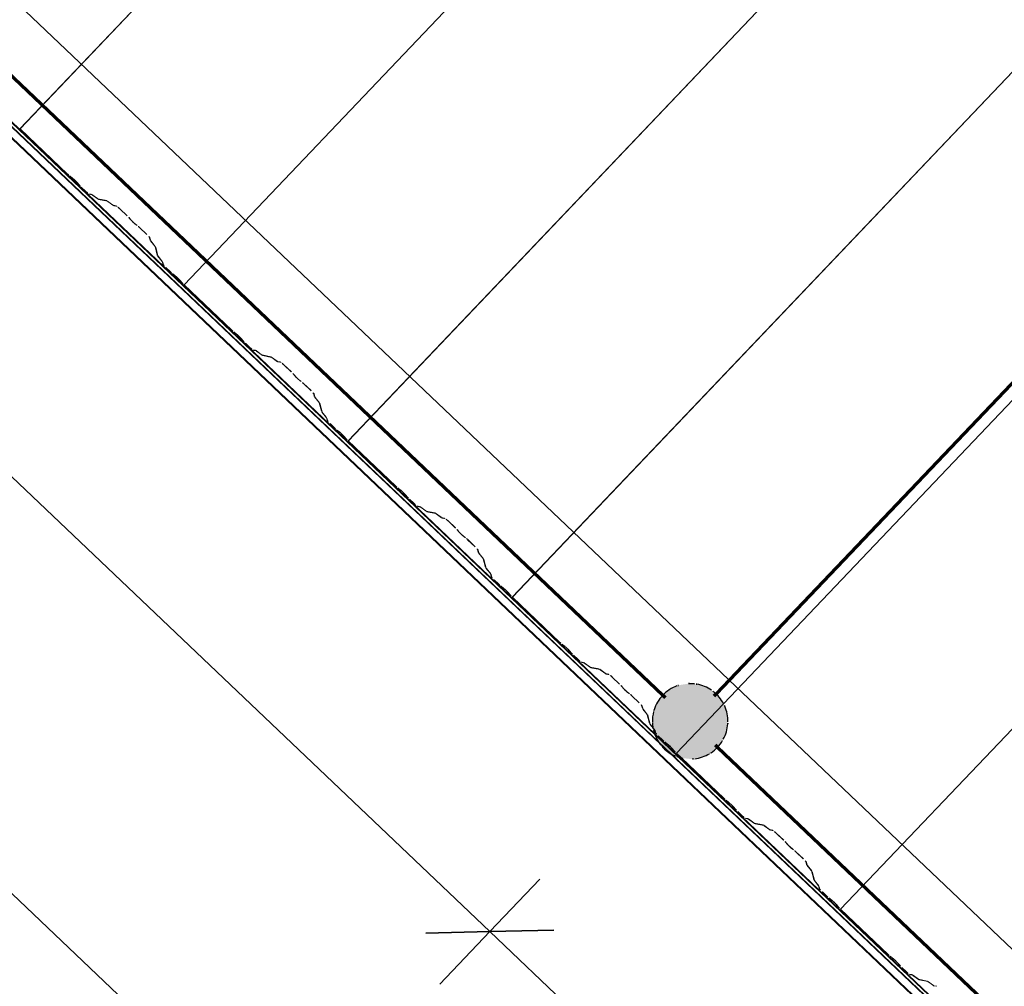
# Model space of a CAD drawing. Header units: metres. Extents: x 32343131.6 to 32343183.7, y 5699223.3 to 5699275.1.
# Tile 8 of 190: x 32343148.7 to 32343150.3, y 5699240.2 to 5699241.8. Entities that reach past the tile are written whole.
import ezdxf

# ---------------------------------------------------------------- set-up
doc = ezdxf.new("R2010")
doc.units = ezdxf.units.M
for name, color, linetype, lineweight in [('0-1', 7, 'Continuous', 5), ('A-ANNO-DIMS', 7, 'Continuous', 9), ('A-ANNO-DIMS-50', 7, 'Continuous', 9)]:
    doc.layers.add(name, color=color, linetype=linetype, lineweight=lineweight)
for name, color, linetype, lineweight, true_color in [('A-DETL-GENF-3', 5, 'Continuous', 18, 0x0000ff), ('A-ROOF-1', 7, 'Continuous', 5, 0xcccccc), ('E-POWR-CNDT-1', 5, 'Continuous', 70, 0x0000ff), ('G-IMPT-1', 5, 'Continuous', 25, 0x0000ff), ('S-BEAM-1', 7, 'Continuous', 5, 0xcccccc)]:
    doc.layers.add(name, color=color, linetype=linetype, lineweight=lineweight, true_color=true_color)
doc.styles.add('Arial', font='arial.ttf', dxfattribs={"height": 0.15})
doc.dimstyles.new('Blitzschutz', dxfattribs={"dimscale": 0.3048, "dimtxt": 0.153039, "dimasz": 0.492126, "dimexe": 0.393701, "dimexo": 0.0625, "dimgap": 0.287073, "dimtad": 1, "dimlfac": 100, "dimrnd": 0.01, "dimdsep": 46, "dimtxsty": 'Arial', "dimblk1": 'OBLIQUE', "dimblk2": 'OBLIQUE', "dimsah": 1, "dimcen": 0.09, "dimdle": 0.393701, "dimadec": 0, "dimazin": 0, "dimtfac": 1, "dimtdec": 4, "dimtix": 1, "dimtmove": 0, "dimatfit": 3, "dimfxl": 0.393701, "dimfxlon": 1, "dimtvp": 1, "dimtfill": 1, "dimtolj": 1, "dimtzin": 0, "dimarcsym": 2})

# ---------------------------------------------------------------- blocks, each defined once
blk = doc.blocks.new('Ortgang Hochpunkt - Ortgang Hochpunkt-3544340-TGA_190_LP5_GR_DA-TGA-01_G_')
at = {"layer": 'A-ROOF-1'}
for p, q in [((89.4753, -25.0355), (54.6993, 8.0497)), ((89.3588, -25.1579), (54.5828, 7.9273)), ((54.5837, 7.9281), (89.3597, -25.1571)), ((89.4753, -25.0355), (54.8986, 7.8602)), ((71.9592, -8.5851), (69.0733, -5.8395)), ((71.9558, -8.5809), (69.0777, -5.8427)), ((71.9503, -8.5695), (69.0902, -5.8484)), ((71.9494, -8.5674), (69.0924, -5.8493)), ((71.9908, -8.6068), (71.9494, -8.5674)), ((71.9886, -8.606), (71.9503, -8.5695)), ((71.977, -8.6011), (71.9558, -8.5809)), ((71.9671, -8.5926), (71.9592, -8.5851)), ((71.9726, -8.5979), (71.9674, -8.5929)), ((74.8585, -11.3434), (71.9726, -8.5979)), ((74.8551, -11.3392), (71.977, -8.6011)), ((74.8487, -11.327), (71.9886, -8.606)), ((74.8478, -11.3249), (71.9908, -8.6068))]:
    blk.add_line(p, q, dxfattribs=at)
blk = doc.blocks.new('ARC_190_LPX_FM_Stellplätze_rvt-1-TGA_190_LP5_GR_DA-TGA-01_G_')
at = {"layer": 'S-BEAM-1'}
for p, q in [((32343148.666, 5699241.6195), (32343156.9283, 5699250.304)), ((32343148.666, 5699241.6195), (32343156.9283, 5699250.304)), ((32343148.6661, 5699241.6195), (32343156.9284, 5699250.3041)), ((32343148.6661, 5699241.6195), (32343156.9284, 5699250.3041)), ((32343148.9377, 5699241.361), (32343157.2, 5699250.0455)), ((32343148.9377, 5699241.361), (32343157.2, 5699250.0455)), ((32343148.9378, 5699241.3611), (32343157.2001, 5699250.0456)), ((32343148.9378, 5699241.3611), (32343157.2001, 5699250.0456)), ((32343149.2094, 5699241.1025), (32343157.4717, 5699249.787)), ((32343149.2094, 5699241.1025), (32343157.4717, 5699249.787)), ((32343149.2095, 5699241.1026), (32343157.4718, 5699249.7871)), ((32343149.2095, 5699241.1026), (32343157.4718, 5699249.7871)), ((32343149.4811, 5699240.844), (32343157.7434, 5699249.5285)), ((32343149.4811, 5699240.844), (32343157.7434, 5699249.5285)), ((32343149.4812, 5699240.8441), (32343157.7435, 5699249.5286)), ((32343149.4812, 5699240.8441), (32343157.7435, 5699249.5286)), ((32343149.8305, 5699240.6672), (32343157.9467, 5699249.1982)), ((32343149.8305, 5699240.6672), (32343157.9467, 5699249.1982)), ((32343149.8305, 5699240.6672), (32343157.9467, 5699249.1982)), ((32343149.8305, 5699240.6672), (32343157.9467, 5699249.1982)), ((32343150.0245, 5699240.3271), (32343158.2867, 5699249.0116)), ((32343150.0245, 5699240.3271), (32343158.2867, 5699249.0116)), ((32343150.0246, 5699240.3272), (32343158.2868, 5699249.0117)), ((32343150.0246, 5699240.3272), (32343158.2868, 5699249.0117)), ((32343148.6661, 5699241.6195), (32343148.666, 5699241.6195)), ((32343148.666, 5699241.6195), (32343148.7448, 5699241.5445)), ((32343148.666, 5699241.6195), (32343148.6661, 5699241.6195)), ((32343148.7449, 5699241.5446), (32343148.6661, 5699241.6195)), ((32343148.7529, 5699241.5379), (32343148.7481, 5699241.5417)), ((32343148.7488, 5699241.5409), (32343148.7536, 5699241.5372)), ((32343148.7597, 5699241.5313), (32343148.7637, 5699241.5267)), ((32343148.7646, 5699241.5261), (32343148.7605, 5699241.5306)), ((32343148.7751, 5699241.5159), (32343148.7675, 5699241.523)), ((32343148.7675, 5699241.523), (32343148.775, 5699241.5158)), ((32343148.7841, 5699241.5112), (32343148.7797, 5699241.5121)), ((32343148.7807, 5699241.5111), (32343148.7852, 5699241.5102)), ((32343148.7943, 5699241.504), (32343148.7851, 5699241.5106)), ((32343148.786, 5699241.5097), (32343148.7952, 5699241.5031)), ((32343148.8096, 5699241.5006), (32343148.7951, 5699241.5035)), ((32343148.7962, 5699241.5025), (32343148.8107, 5699241.4996)), ((32343148.8198, 5699241.4933), (32343148.8106, 5699241.5)), ((32343148.8115, 5699241.4991), (32343148.8207, 5699241.4924)), ((32343148.8255, 5699241.4919), (32343148.8206, 5699241.4929)), ((32343148.8217, 5699241.4918), (32343148.8266, 5699241.4908)), ((32343148.8312, 5699241.4871), (32343148.8435, 5699241.4753)), ((32343148.8436, 5699241.4754), (32343148.8313, 5699241.4872)), ((32343148.847, 5699241.4718), (32343148.8488, 5699241.4696)), ((32343148.8497, 5699241.4688), (32343148.8479, 5699241.471)), ((32343148.8592, 5699241.4603), (32343148.8569, 5699241.4619)), ((32343148.8577, 5699241.461), (32343148.86, 5699241.4594)), ((32343148.8638, 5699241.4561), (32343148.8761, 5699241.4444)), ((32343148.8762, 5699241.4445), (32343148.8639, 5699241.4562)), ((32343148.8801, 5699241.44), (32343148.8813, 5699241.4351)), ((32343148.8824, 5699241.4341), (32343148.8812, 5699241.4389)), ((32343148.882, 5699241.4341), (32343148.8891, 5699241.4252)), ((32343148.89, 5699241.4244), (32343148.8829, 5699241.4333)), ((32343148.8896, 5699241.4245), (32343148.8932, 5699241.4102)), ((32343148.8943, 5699241.4092), (32343148.8907, 5699241.4235)), ((32343148.8939, 5699241.4092), (32343148.901, 5699241.4003)), ((32343148.9019, 5699241.3995), (32343148.8948, 5699241.4084)), ((32343148.9015, 5699241.3996), (32343148.9026, 5699241.3952)), ((32343148.9037, 5699241.3942), (32343148.9026, 5699241.3986)), ((32343148.9076, 5699241.3896), (32343148.9151, 5699241.3825)), ((32343148.9152, 5699241.3826), (32343148.9077, 5699241.3897)), ((32343148.9231, 5699241.376), (32343148.9184, 5699241.3798)), ((32343148.9191, 5699241.379), (32343148.9238, 5699241.3752)), ((32343148.93, 5699241.3693), (32343148.934, 5699241.3648)), ((32343148.9348, 5699241.3641), (32343148.9308, 5699241.3687)), ((32343148.9378, 5699241.3611), (32343148.9377, 5699241.361)), ((32343148.9377, 5699241.361), (32343148.9378, 5699241.3611)), ((32343148.9377, 5699241.361), (32343149.0165, 5699241.286)), ((32343149.0166, 5699241.2861), (32343148.9378, 5699241.3611)), ((32343149.0246, 5699241.2795), (32343149.0198, 5699241.2833)), ((32343149.0205, 5699241.2825), (32343149.0253, 5699241.2787)), ((32343149.0314, 5699241.2728), (32343149.0354, 5699241.2683)), ((32343149.0363, 5699241.2676), (32343149.0322, 5699241.2722)), ((32343149.0391, 5699241.2645), (32343149.0467, 5699241.2573)), ((32343149.0467, 5699241.2574), (32343149.0392, 5699241.2646)), ((32343149.0558, 5699241.2527), (32343149.0514, 5699241.2537)), ((32343149.0524, 5699241.2526), (32343149.0569, 5699241.2517)), ((32343149.066, 5699241.2455), (32343149.0568, 5699241.2522)), ((32343149.0577, 5699241.2512), (32343149.0669, 5699241.2446)), ((32343149.0813, 5699241.2421), (32343149.0668, 5699241.245)), ((32343149.0679, 5699241.244), (32343149.0824, 5699241.2411)), ((32343149.0915, 5699241.2349), (32343149.0823, 5699241.2415)), ((32343149.0831, 5699241.2406), (32343149.0924, 5699241.2339)), ((32343149.0972, 5699241.2334), (32343149.0923, 5699241.2344)), ((32343149.0934, 5699241.2334), (32343149.0983, 5699241.2324)), ((32343149.1029, 5699241.2286), (32343149.1152, 5699241.2169)), ((32343149.1153, 5699241.217), (32343149.103, 5699241.2287)), ((32343149.1187, 5699241.2133), (32343149.1205, 5699241.2111)), ((32343149.1214, 5699241.2103), (32343149.1196, 5699241.2125)), ((32343149.1309, 5699241.2018), (32343149.1286, 5699241.2035)), ((32343149.1294, 5699241.2026), (32343149.1317, 5699241.2009)), ((32343149.1479, 5699241.186), (32343149.1355, 5699241.1977)), ((32343149.1355, 5699241.1976), (32343149.1478, 5699241.1859)), ((32343149.1518, 5699241.1815), (32343149.153, 5699241.1766)), ((32343149.1541, 5699241.1756), (32343149.1529, 5699241.1805)), ((32343149.1537, 5699241.1756), (32343149.1608, 5699241.1668)), ((32343149.1617, 5699241.1659), (32343149.1546, 5699241.1748)), ((32343149.1613, 5699241.166), (32343149.1649, 5699241.1517)), ((32343149.166, 5699241.1507), (32343149.1624, 5699241.165)), ((32343149.1655, 5699241.1507), (32343149.1727, 5699241.1419)), ((32343149.1736, 5699241.141), (32343149.1665, 5699241.1499)), ((32343149.1732, 5699241.1411), (32343149.1743, 5699241.1367)), ((32343149.1754, 5699241.1357), (32343149.1742, 5699241.1401)), ((32343149.1793, 5699241.1312), (32343149.1868, 5699241.124)), ((32343149.1869, 5699241.1241), (32343149.1794, 5699241.1313)), ((32343149.1948, 5699241.1175), (32343149.1901, 5699241.1213)), ((32343149.1908, 5699241.1205), (32343149.1955, 5699241.1167)), ((32343149.2017, 5699241.1109), (32343149.2057, 5699241.1063)), ((32343149.2065, 5699241.1056), (32343149.2025, 5699241.1102)), ((32343149.2095, 5699241.1026), (32343149.2094, 5699241.1025)), ((32343149.2094, 5699241.1025), (32343149.2095, 5699241.1026)), ((32343149.2094, 5699241.1025), (32343149.2882, 5699241.0275)), ((32343149.2883, 5699241.0276), (32343149.2095, 5699241.1026)), ((32343149.2962, 5699241.021), (32343149.2915, 5699241.0248)), ((32343149.2922, 5699241.024), (32343149.297, 5699241.0202)), ((32343149.3031, 5699241.0144), (32343149.3071, 5699241.0098)), ((32343149.308, 5699241.0091), (32343149.3039, 5699241.0137)), ((32343149.3108, 5699241.006), (32343149.3183, 5699240.9988)), ((32343149.3184, 5699240.9989), (32343149.3109, 5699241.0061)), ((32343149.3275, 5699240.9943), (32343149.3231, 5699240.9952)), ((32343149.3241, 5699240.9941), (32343149.3286, 5699240.9932)), ((32343149.3377, 5699240.987), (32343149.3285, 5699240.9937)), ((32343149.3294, 5699240.9928), (32343149.3386, 5699240.9861)), ((32343149.353, 5699240.9836), (32343149.3385, 5699240.9866)), ((32343149.3396, 5699240.9855), (32343149.354, 5699240.9826)), ((32343149.3632, 5699240.9764), (32343149.354, 5699240.983)), ((32343149.3548, 5699240.9821), (32343149.364, 5699240.9755)), ((32343149.3689, 5699240.9749), (32343149.364, 5699240.9759)), ((32343149.365, 5699240.9749), (32343149.37, 5699240.9739)), ((32343149.3746, 5699240.9701), (32343149.3869, 5699240.9584)), ((32343149.387, 5699240.9585), (32343149.3747, 5699240.9702)), ((32343149.3903, 5699240.9548), (32343149.3921, 5699240.9526)), ((32343149.3931, 5699240.9518), (32343149.3913, 5699240.954)), ((32343149.4026, 5699240.9433), (32343149.4003, 5699240.945)), ((32343149.4011, 5699240.9441), (32343149.4034, 5699240.9424)), ((32343149.4071, 5699240.9391), (32343149.4195, 5699240.9274)), ((32343149.4196, 5699240.9275), (32343149.4072, 5699240.9392)), ((32343149.4235, 5699240.923), (32343149.4247, 5699240.9181)), ((32343149.4258, 5699240.9171), (32343149.4246, 5699240.922)), ((32343149.4253, 5699240.9172), (32343149.4324, 5699240.9083)), ((32343149.4334, 5699240.9075), (32343149.4263, 5699240.9163)), ((32343149.433, 5699240.9075), (32343149.4366, 5699240.8932)), ((32343149.4377, 5699240.8922), (32343149.434, 5699240.9065)), ((32343149.4372, 5699240.8922), (32343149.4443, 5699240.8834)), ((32343149.4453, 5699240.8826), (32343149.4382, 5699240.8914)), ((32343149.4448, 5699240.8826), (32343149.446, 5699240.8782)), ((32343149.4471, 5699240.8772), (32343149.4459, 5699240.8816)), ((32343149.451, 5699240.8727), (32343149.4585, 5699240.8655)), ((32343149.4586, 5699240.8656), (32343149.4511, 5699240.8728)), ((32343149.4665, 5699240.859), (32343149.4617, 5699240.8628)), ((32343149.4625, 5699240.862), (32343149.4672, 5699240.8582)), ((32343149.4734, 5699240.8524), (32343149.4774, 5699240.8478)), ((32343149.4782, 5699240.8471), (32343149.4742, 5699240.8517)), ((32343149.4812, 5699240.8441), (32343149.4811, 5699240.844)), ((32343149.4811, 5699240.844), (32343149.4812, 5699240.8441)), ((32343149.4811, 5699240.844), (32343149.5599, 5699240.769)), ((32343149.56, 5699240.7691), (32343149.4812, 5699240.8441)), ((32343149.5679, 5699240.7625), (32343149.5632, 5699240.7663)), ((32343149.5639, 5699240.7655), (32343149.5686, 5699240.7617)), ((32343149.5748, 5699240.7559), (32343149.5788, 5699240.7513)), ((32343149.5796, 5699240.7506), (32343149.5756, 5699240.7552)), ((32343149.5825, 5699240.7475), (32343149.59, 5699240.7404)), ((32343149.5901, 5699240.7405), (32343149.5826, 5699240.7476)), ((32343149.5992, 5699240.7358), (32343149.5947, 5699240.7367)), ((32343149.5958, 5699240.7357), (32343149.6003, 5699240.7348)), ((32343149.6094, 5699240.7286), (32343149.6002, 5699240.7352)), ((32343149.601, 5699240.7343), (32343149.6103, 5699240.7276)), ((32343149.6247, 5699240.7252), (32343149.6102, 5699240.7281)), ((32343149.6113, 5699240.727), (32343149.6257, 5699240.7241)), ((32343149.6349, 5699240.7179), (32343149.6257, 5699240.7246)), ((32343149.6265, 5699240.7236), (32343149.6357, 5699240.717)), ((32343149.6406, 5699240.7164), (32343149.6357, 5699240.7174)), ((32343149.6367, 5699240.7164), (32343149.6417, 5699240.7154)), ((32343149.6463, 5699240.7116), (32343149.6586, 5699240.6999)), ((32343149.6587, 5699240.7), (32343149.6464, 5699240.7117)), ((32343149.662, 5699240.6963), (32343149.6638, 5699240.6941)), ((32343149.6648, 5699240.6933), (32343149.663, 5699240.6955)), ((32343149.6742, 5699240.6848), (32343149.672, 5699240.6865)), ((32343149.6728, 5699240.6856), (32343149.6751, 5699240.6839)), ((32343149.6788, 5699240.6807), (32343149.6912, 5699240.6689)), ((32343149.6912, 5699240.669), (32343149.6789, 5699240.6808)), ((32343149.6952, 5699240.6645), (32343149.6964, 5699240.6596)), ((32343149.6975, 5699240.6586), (32343149.6962, 5699240.6635)), ((32343149.697, 5699240.6587), (32343149.7041, 5699240.6498)), ((32343149.7051, 5699240.649), (32343149.698, 5699240.6579)), ((32343149.7528, 5699240.5855), (32343149.8305, 5699240.6672)), ((32343149.7528, 5699240.5855), (32343149.8305, 5699240.6672)), ((32343149.7529, 5699240.5856), (32343149.8305, 5699240.6672)), ((32343149.7529, 5699240.5856), (32343149.8305, 5699240.6672)), ((32343149.7046, 5699240.649), (32343149.7083, 5699240.6347)), ((32343149.7094, 5699240.6337), (32343149.7057, 5699240.648)), ((32343149.7089, 5699240.6338), (32343149.7146, 5699240.6267)), ((32343149.7145, 5699240.6272), (32343149.7099, 5699240.6329)), ((32343149.717, 5699240.6241), (32343149.7145, 5699240.6272)), ((32343149.7146, 5699240.6267), (32343149.716, 5699240.6249)), ((32343149.7165, 5699240.6241), (32343149.7177, 5699240.6197)), ((32343149.7187, 5699240.6187), (32343149.7176, 5699240.6231)), ((32343149.7303, 5699240.6071), (32343149.7227, 5699240.6143)), ((32343149.7227, 5699240.6142), (32343149.7302, 5699240.607)), ((32343149.7382, 5699240.6005), (32343149.7334, 5699240.6043)), ((32343149.7341, 5699240.6035), (32343149.7389, 5699240.5997)), ((32343149.745, 5699240.5939), (32343149.7491, 5699240.5893)), ((32343149.7497, 5699240.5889), (32343149.7459, 5699240.5932)), ((32343149.7529, 5699240.5856), (32343149.7528, 5699240.5855)), ((32343149.7528, 5699240.5855), (32343149.7529, 5699240.5856)), ((32343149.7528, 5699240.5855), (32343149.7611, 5699240.5776)), ((32343149.7613, 5699240.5776), (32343149.7529, 5699240.5856)), ((32343149.7611, 5699240.5776), (32343149.8316, 5699240.5106)), ((32343149.8317, 5699240.5106), (32343149.7613, 5699240.5776)), ((32343149.8396, 5699240.504), (32343149.8349, 5699240.5078)), ((32343149.8356, 5699240.507), (32343149.8403, 5699240.5032)), ((32343149.8465, 5699240.4974), (32343149.8505, 5699240.4928)), ((32343149.8513, 5699240.4922), (32343149.8473, 5699240.4967)), ((32343149.8542, 5699240.489), (32343149.8617, 5699240.4819)), ((32343149.8618, 5699240.482), (32343149.8543, 5699240.4891)), ((32343149.8709, 5699240.4773), (32343149.8664, 5699240.4782)), ((32343149.8675, 5699240.4772), (32343149.8719, 5699240.4763)), ((32343149.8811, 5699240.4701), (32343149.8719, 5699240.4767)), ((32343149.8727, 5699240.4758), (32343149.8819, 5699240.4692)), ((32343149.8963, 5699240.4667), (32343149.8819, 5699240.4696)), ((32343149.8829, 5699240.4686), (32343149.8974, 5699240.4656)), ((32343149.9066, 5699240.4594), (32343149.8973, 5699240.4661)), ((32343149.8982, 5699240.4652), (32343149.9074, 5699240.4585)), ((32343149.9123, 5699240.458), (32343149.9074, 5699240.459)), ((32343149.9084, 5699240.4579), (32343149.9134, 5699240.4569)), ((32343149.918, 5699240.4532), (32343149.9303, 5699240.4414)), ((32343149.9304, 5699240.4415), (32343149.9181, 5699240.4533)), ((32343149.9337, 5699240.4379), (32343149.9355, 5699240.4357)), ((32343149.9365, 5699240.4349), (32343149.9347, 5699240.4371)), ((32343149.9459, 5699240.4263), (32343149.9436, 5699240.428)), ((32343149.9445, 5699240.4271), (32343149.9468, 5699240.4254)), ((32343149.9505, 5699240.4222), (32343149.9628, 5699240.4105)), ((32343149.9629, 5699240.4106), (32343149.9506, 5699240.4223)), ((32343149.9668, 5699240.406), (32343149.9681, 5699240.4012)), ((32343149.9692, 5699240.4002), (32343149.9679, 5699240.405)), ((32343149.9687, 5699240.4002), (32343149.9758, 5699240.3913)), ((32343149.9768, 5699240.3905), (32343149.9697, 5699240.3994)), ((32343149.9763, 5699240.3906), (32343149.98, 5699240.3763)), ((32343149.9811, 5699240.3752), (32343149.9774, 5699240.3895)), ((32343149.9806, 5699240.3753), (32343149.9877, 5699240.3664)), ((32343149.9887, 5699240.3656), (32343149.9816, 5699240.3745)), ((32343149.9882, 5699240.3656), (32343149.9893, 5699240.3613)), ((32343149.9904, 5699240.3602), (32343149.9893, 5699240.3646)), ((32343149.9943, 5699240.3557), (32343150.0019, 5699240.3486)), ((32343150.0019, 5699240.3487), (32343149.9944, 5699240.3558)), ((32343150.0099, 5699240.3421), (32343150.0051, 5699240.3459)), ((32343150.0058, 5699240.3451), (32343150.0106, 5699240.3413)), ((32343150.0167, 5699240.3354), (32343150.0208, 5699240.3309)), ((32343150.0216, 5699240.3302), (32343150.0176, 5699240.3348)), ((32343150.0246, 5699240.3272), (32343150.0245, 5699240.3271)), ((32343150.0245, 5699240.3271), (32343150.0246, 5699240.3272)), ((32343150.0245, 5699240.3271), (32343150.1033, 5699240.2521)), ((32343150.1034, 5699240.2522), (32343150.0246, 5699240.3272)), ((32343150.1113, 5699240.2456), (32343150.1066, 5699240.2494)), ((32343150.1073, 5699240.2486), (32343150.112, 5699240.2448)), ((32343150.1182, 5699240.2389), (32343150.1222, 5699240.2344)), ((32343150.123, 5699240.2337), (32343150.119, 5699240.2383)), ((32343150.1259, 5699240.2306), (32343150.1334, 5699240.2234)), ((32343150.1335, 5699240.2235), (32343150.126, 5699240.2307)), ((32343150.1426, 5699240.2188), (32343150.1381, 5699240.2197)), ((32343150.1392, 5699240.2187), (32343150.1436, 5699240.2178)), ((32343150.1528, 5699240.2116), (32343150.1436, 5699240.2183)), ((32343150.1444, 5699240.2173), (32343150.1536, 5699240.2107)), ((32343150.168, 5699240.2082), (32343150.1536, 5699240.2111)), ((32343150.1546, 5699240.2101), (32343150.1691, 5699240.2072)), ((32343150.1782, 5699240.201), (32343150.169, 5699240.2076)), ((32343150.1699, 5699240.2067), (32343150.1791, 5699240.2)), ((32343150.184, 5699240.1995), (32343150.179, 5699240.2005))]:
    blk.add_line(p, q, dxfattribs=at)
for centre, major_axis, ratio, start_param, end_param in [((32343148.7453, 5699241.5449), (-0.00543, 0.00517), 0.087156, 1.570796, 2.355302), ((32343148.7453, 5699241.5449), (-0.00435, 0.00414), 0.087156, 1.570796, 2.355302), ((32343148.7564, 5699241.534), (-0.00543, 0.00517), 0.087156, 3.927883, 5.496896), ((32343148.7564, 5699241.534), (-0.00435, 0.00414), 0.087156, 3.92788, 5.496895), ((32343148.7679, 5699241.5234), (-0.00543, 0.00517), 0.087155, 0.786291, 1.570797), ((32343148.7679, 5699241.5234), (-0.00435, 0.00414), 0.087155, 0.786296, 1.570797), ((32343148.7754, 5699241.5163), (-0.00543, 0.00517), 0.087156, 1.570796, 3.003603), ((32343148.7754, 5699241.5163), (-0.00435, 0.00414), 0.087156, 1.570796, 3.003604), ((32343148.7894, 5699241.506), (-0.00543, 0.00517), 0.087155, 5.711274, 6.145198), ((32343148.7894, 5699241.506), (-0.00435, 0.00414), 0.087156, 5.711273, 6.145196), ((32343148.7909, 5699241.5077), (-0.00435, 0.00414), 0.087156, 2.569683, 3.003604), ((32343148.7909, 5699241.5077), (-0.00543, 0.00517), 0.087156, 2.56968, 3.003598), ((32343148.8149, 5699241.4954), (-0.00543, 0.00517), 0.087156, 5.711273, 6.145201), ((32343148.8149, 5699241.4954), (-0.00435, 0.00414), 0.087156, 5.711268, 6.145196), ((32343148.8163, 5699241.497), (-0.00435, 0.00414), 0.087156, 2.569684, 3.003604), ((32343148.8163, 5699241.497), (-0.00543, 0.00517), 0.087156, 2.56968, 3.003598), ((32343148.8309, 5699241.4867), (-0.00543, 0.00517), 0.087156, 4.712389, 6.145196), ((32343148.8309, 5699241.4867), (-0.00435, 0.00414), 0.087156, 4.712389, 6.145196), ((32343148.8432, 5699241.475), (-0.00435, 0.00414), 0.087156, 3.741009, 4.712389), ((32343148.8432, 5699241.475), (-0.00543, 0.00517), 0.087155, 3.74101, 4.712389), ((32343148.8535, 5699241.4656), (-0.00543, 0.00517), 0.087156, 0.599417, 2.542177), ((32343148.8535, 5699241.4656), (-0.00435, 0.00414), 0.087156, 0.599418, 2.542175), ((32343148.8634, 5699241.4557), (-0.00543, 0.00517), 0.087155, 4.712389, 5.683764), ((32343148.8634, 5699241.4557), (-0.00435, 0.00414), 0.087155, 4.712389, 5.683769), ((32343148.8757, 5699241.444), (-0.00435, 0.00414), 0.087155, 3.279575, 4.71239), ((32343148.8757, 5699241.444), (-0.00543, 0.00517), 0.087156, 3.279582, 4.71239), ((32343148.8868, 5699241.43), (-0.00543, 0.00517), 0.087156, 0.137989, 0.57191), ((32343148.8868, 5699241.43), (-0.00435, 0.00414), 0.087155, 0.137989, 0.571912), ((32343148.8852, 5699241.4285), (-0.00435, 0.00414), 0.087156, 3.279583, 3.713505), ((32343148.8852, 5699241.4285), (-0.00543, 0.00517), 0.087156, 3.279582, 3.713509), ((32343148.8987, 5699241.4051), (-0.00543, 0.00517), 0.087156, 0.137989, 0.571913), ((32343148.8987, 5699241.4051), (-0.00435, 0.00414), 0.087156, 0.137987, 0.571912), ((32343148.8971, 5699241.4036), (-0.00435, 0.00414), 0.087156, 3.279585, 3.713505), ((32343148.8971, 5699241.4036), (-0.00543, 0.00517), 0.087156, 3.279581, 3.713502), ((32343148.908, 5699241.3901), (-0.00543, 0.00517), 0.087156, 0.137989, 1.570797), ((32343148.908, 5699241.3901), (-0.00435, 0.00414), 0.087156, 0.137988, 1.570797), ((32343148.9156, 5699241.383), (-0.00543, 0.00517), 0.087156, 1.570796, 2.355303), ((32343148.9156, 5699241.383), (-0.00435, 0.00414), 0.087156, 1.570796, 2.355302), ((32343148.9266, 5699241.372), (-0.00543, 0.00517), 0.087155, 3.927883, 5.496893), ((32343148.9266, 5699241.372), (-0.00435, 0.00414), 0.087156, 3.927885, 5.496895), ((32343148.9382, 5699241.3614), (-0.00543, 0.00517), 0.087155, 0.786291, 1.570797), ((32343148.9382, 5699241.3614), (-0.00435, 0.00414), 0.087156, 0.786292, 1.570797), ((32343149.017, 5699241.2865), (-0.00543, 0.00517), 0.087156, 1.570796, 2.355301), ((32343149.017, 5699241.2865), (-0.00435, 0.00414), 0.087155, 1.570796, 2.355303), ((32343149.0281, 5699241.2755), (-0.00543, 0.00517), 0.087156, 3.927883, 5.496896), ((32343149.0281, 5699241.2755), (-0.00435, 0.00414), 0.087156, 3.927882, 5.496895), ((32343149.0396, 5699241.2649), (-0.00543, 0.00517), 0.087155, 0.78629, 1.570797), ((32343149.0396, 5699241.2649), (-0.00435, 0.00414), 0.087155, 0.786294, 1.570797), ((32343149.0471, 5699241.2578), (-0.00435, 0.00414), 0.087156, 1.570796, 3.003604), ((32343149.0471, 5699241.2578), (-0.00543, 0.00517), 0.087156, 1.570796, 3.003604), ((32343149.0611, 5699241.2476), (-0.00543, 0.00517), 0.087156, 5.711273, 6.1452), ((32343149.0611, 5699241.2476), (-0.00435, 0.00414), 0.087155, 5.711267, 6.145197), ((32343149.0626, 5699241.2492), (-0.00435, 0.00414), 0.087155, 2.569683, 3.003604), ((32343149.0626, 5699241.2492), (-0.00543, 0.00517), 0.087156, 2.569681, 3.003599), ((32343149.0866, 5699241.2369), (-0.00543, 0.00517), 0.087156, 5.711273, 6.1452), ((32343149.0866, 5699241.2369), (-0.00435, 0.00414), 0.087155, 5.711267, 6.145197), ((32343149.088, 5699241.2386), (-0.00435, 0.00414), 0.087155, 2.569683, 3.003604), ((32343149.088, 5699241.2386), (-0.00543, 0.00517), 0.087156, 2.56968, 3.0036), ((32343149.1025, 5699241.2282), (-0.00543, 0.00517), 0.087156, 4.712389, 6.1452), ((32343149.1025, 5699241.2282), (-0.00435, 0.00414), 0.087155, 4.712389, 6.145197), ((32343149.1149, 5699241.2165), (-0.00435, 0.00414), 0.087155, 3.741013, 4.712389), ((32343149.1149, 5699241.2165), (-0.00543, 0.00517), 0.087155, 3.74101, 4.712389), ((32343149.1252, 5699241.2071), (-0.00543, 0.00517), 0.087156, 0.599417, 2.542179), ((32343149.1252, 5699241.2071), (-0.00435, 0.00414), 0.087156, 0.599419, 2.542175), ((32343149.1351, 5699241.1972), (-0.00543, 0.00517), 0.087156, 4.712389, 5.683765), ((32343149.1351, 5699241.1972), (-0.00435, 0.00414), 0.087155, 4.712389, 5.683769), ((32343149.1474, 5699241.1855), (-0.00435, 0.00414), 0.087155, 3.279577, 4.71239), ((32343149.1474, 5699241.1855), (-0.00543, 0.00517), 0.087156, 3.279581, 4.712389), ((32343149.1585, 5699241.1715), (-0.00543, 0.00517), 0.087156, 0.137989, 0.571909), ((32343149.1585, 5699241.1715), (-0.00435, 0.00414), 0.087155, 0.137986, 0.571912), ((32343149.1569, 5699241.17), (-0.00435, 0.00414), 0.087156, 3.279584, 3.713505), ((32343149.1569, 5699241.17), (-0.00543, 0.00517), 0.087156, 3.279581, 3.713509), ((32343149.1704, 5699241.1466), (-0.00543, 0.00517), 0.087155, 0.137989, 0.571912), ((32343149.1704, 5699241.1466), (-0.00435, 0.00414), 0.087156, 0.137985, 0.571912), ((32343149.1688, 5699241.1451), (-0.00435, 0.00414), 0.087156, 3.279583, 3.713505), ((32343149.1688, 5699241.1451), (-0.00543, 0.00517), 0.087156, 3.279581, 3.713503), ((32343149.1797, 5699241.1316), (-0.00543, 0.00517), 0.087156, 0.137989, 1.570797), ((32343149.1797, 5699241.1316), (-0.00435, 0.00414), 0.087155, 0.137989, 1.570797), ((32343149.1872, 5699241.1245), (-0.00543, 0.00517), 0.087156, 1.570796, 2.355301), ((32343149.1872, 5699241.1245), (-0.00435, 0.00414), 0.087156, 1.570796, 2.355303), ((32343149.1983, 5699241.1135), (-0.00543, 0.00517), 0.087156, 3.927883, 5.496893), ((32343149.1983, 5699241.1135), (-0.00435, 0.00414), 0.087156, 3.927885, 5.496895), ((32343149.2099, 5699241.103), (-0.00543, 0.00517), 0.087156, 0.78629, 1.570796), ((32343149.2099, 5699241.103), (-0.00435, 0.00414), 0.087156, 0.786291, 1.570796), ((32343149.2887, 5699241.028), (-0.00543, 0.00517), 0.087156, 1.570796, 2.355301), ((32343149.2887, 5699241.028), (-0.00435, 0.00414), 0.087156, 1.570796, 2.355303), ((32343149.2998, 5699241.017), (-0.00543, 0.00517), 0.087156, 3.927882, 5.496895), ((32343149.2998, 5699241.017), (-0.00435, 0.00414), 0.087156, 3.927882, 5.496895), ((32343149.3113, 5699241.0065), (-0.00543, 0.00517), 0.087156, 0.786289, 1.570796), ((32343149.3113, 5699241.0065), (-0.00435, 0.00414), 0.087156, 0.786289, 1.570796), ((32343149.3188, 5699240.9993), (-0.00543, 0.00517), 0.087156, 1.570796, 3.003604), ((32343149.3188, 5699240.9993), (-0.00435, 0.00414), 0.087156, 1.570796, 3.003604), ((32343149.3328, 5699240.9891), (-0.00543, 0.00517), 0.087156, 5.711273, 6.145192), ((32343149.3328, 5699240.9891), (-0.00435, 0.00414), 0.087155, 5.711275, 6.145197), ((32343149.3342, 5699240.9907), (-0.00435, 0.00414), 0.087156, 2.569678, 3.003604), ((32343149.3342, 5699240.9907), (-0.00543, 0.00517), 0.087156, 2.56968, 3.003603), ((32343149.3583, 5699240.9784), (-0.00543, 0.00517), 0.087156, 5.711273, 6.145192), ((32343149.3583, 5699240.9784), (-0.00435, 0.00414), 0.087155, 5.711274, 6.145197), ((32343149.3597, 5699240.9801), (-0.00435, 0.00414), 0.087155, 2.569678, 3.003604), ((32343149.3597, 5699240.9801), (-0.00543, 0.00517), 0.087156, 2.569681, 3.003603), ((32343149.3742, 5699240.9697), (-0.00543, 0.00517), 0.087156, 4.712389, 6.145192), ((32343149.3742, 5699240.9697), (-0.00435, 0.00414), 0.087156, 4.712389, 6.145197), ((32343149.3866, 5699240.958), (-0.00435, 0.00414), 0.087156, 3.741012, 4.712389), ((32343149.3866, 5699240.958), (-0.00543, 0.00517), 0.087156, 3.74101, 4.712389), ((32343149.3969, 5699240.9486), (-0.00543, 0.00517), 0.087155, 0.599417, 2.542176), ((32343149.3969, 5699240.9486), (-0.00435, 0.00414), 0.087156, 0.599418, 2.542175), ((32343149.4068, 5699240.9388), (-0.00543, 0.00517), 0.087156, 4.712389, 5.683768), ((32343149.4068, 5699240.9388), (-0.00435, 0.00414), 0.087156, 4.712389, 5.683768), ((32343149.4191, 5699240.927), (-0.00435, 0.00414), 0.087156, 3.279574, 4.712389), ((32343149.4191, 5699240.927), (-0.00543, 0.00517), 0.087156, 3.279581, 4.712389), ((32343149.4302, 5699240.9131), (-0.00543, 0.00517), 0.087156, 0.137988, 0.571914), ((32343149.4302, 5699240.9131), (-0.00435, 0.00414), 0.087155, 0.137985, 0.571912), ((32343149.4286, 5699240.9116), (-0.00435, 0.00414), 0.087155, 3.279585, 3.713505), ((32343149.4286, 5699240.9116), (-0.00543, 0.00517), 0.087156, 3.279581, 3.713508), ((32343149.442, 5699240.8882), (-0.00543, 0.00517), 0.087156, 0.137988, 0.571908), ((32343149.442, 5699240.8882), (-0.00435, 0.00414), 0.087156, 0.137985, 0.571912), ((32343149.4405, 5699240.8866), (-0.00435, 0.00414), 0.087156, 3.279584, 3.713505), ((32343149.4405, 5699240.8866), (-0.00543, 0.00517), 0.087155, 3.279582, 3.713506), ((32343149.4514, 5699240.8732), (-0.00543, 0.00517), 0.087155, 0.137989, 1.570797), ((32343149.4514, 5699240.8732), (-0.00435, 0.00414), 0.087155, 0.137992, 1.570797), ((32343149.4589, 5699240.866), (-0.00435, 0.00414), 0.087156, 1.570796, 2.355303), ((32343149.4589, 5699240.866), (-0.00543, 0.00517), 0.087156, 1.570796, 2.355301), ((32343149.47, 5699240.855), (-0.00543, 0.00517), 0.087156, 3.927882, 5.496896), ((32343149.47, 5699240.855), (-0.00435, 0.00414), 0.087156, 3.927884, 5.496895), ((32343149.4815, 5699240.8445), (-0.00543, 0.00517), 0.087156, 0.78629, 1.570797), ((32343149.4815, 5699240.8445), (-0.00435, 0.00414), 0.087156, 0.786288, 1.570796), ((32343149.5604, 5699240.7695), (-0.00543, 0.00517), 0.087156, 1.570796, 2.355302), ((32343149.5604, 5699240.7695), (-0.00435, 0.00414), 0.087156, 1.570796, 2.355303), ((32343149.5715, 5699240.7585), (-0.00543, 0.00517), 0.087156, 3.927882, 5.496895), ((32343149.5715, 5699240.7585), (-0.00435, 0.00414), 0.087156, 3.927881, 5.496895), ((32343149.583, 5699240.748), (-0.00543, 0.00517), 0.087156, 0.78629, 1.570796), ((32343149.583, 5699240.748), (-0.00435, 0.00414), 0.087156, 0.786288, 1.570796), ((32343149.5905, 5699240.7408), (-0.00543, 0.00517), 0.087156, 1.570796, 3.003603), ((32343149.5905, 5699240.7408), (-0.00435, 0.00414), 0.087156, 1.570797, 3.003604), ((32343149.6045, 5699240.7306), (-0.00543, 0.00517), 0.087156, 5.711273, 6.145194), ((32343149.6045, 5699240.7306), (-0.00435, 0.00414), 0.087155, 5.711274, 6.145197), ((32343149.6059, 5699240.7322), (-0.00435, 0.00414), 0.087155, 2.569679, 3.003604), ((32343149.6059, 5699240.7322), (-0.00543, 0.00517), 0.087156, 2.56968, 3.003607), ((32343149.63, 5699240.72), (-0.00543, 0.00517), 0.087156, 5.711273, 6.14519), ((32343149.63, 5699240.72), (-0.00435, 0.00414), 0.087155, 5.711273, 6.145197), ((32343149.6314, 5699240.7216), (-0.00435, 0.00414), 0.087156, 2.569674, 3.003604), ((32343149.6314, 5699240.7216), (-0.00543, 0.00517), 0.087156, 2.569681, 3.003607), ((32343149.6459, 5699240.7113), (-0.00543, 0.00517), 0.087155, 4.712389, 6.145195), ((32343149.6459, 5699240.7113), (-0.00435, 0.00414), 0.087155, 4.71239, 6.145197), ((32343149.6582, 5699240.6995), (-0.00435, 0.00414), 0.087156, 3.741007, 4.712389), ((32343149.6582, 5699240.6995), (-0.00543, 0.00517), 0.087156, 3.74101, 4.712389), ((32343149.6686, 5699240.6901), (-0.00543, 0.00517), 0.087156, 0.599417, 2.542176), ((32343149.6686, 5699240.6901), (-0.00435, 0.00414), 0.087156, 0.599418, 2.542176), ((32343149.6785, 5699240.6803), (-0.00543, 0.00517), 0.087156, 4.712389, 5.683771), ((32343149.6785, 5699240.6803), (-0.00435, 0.00414), 0.087155, 4.712389, 5.683768), ((32343149.6908, 5699240.6686), (-0.00435, 0.00414), 0.087156, 3.279573, 4.712389), ((32343149.6908, 5699240.6686), (-0.00543, 0.00517), 0.087156, 3.279581, 4.712389), ((32343149.7018, 5699240.6546), (-0.00543, 0.00517), 0.087156, 0.137989, 0.571915), ((32343149.7018, 5699240.6546), (-0.00435, 0.00414), 0.087156, 0.137991, 0.571912), ((32343149.7003, 5699240.6531), (-0.00435, 0.00414), 0.087155, 3.279582, 3.713505), ((32343149.7003, 5699240.6531), (-0.00543, 0.00517), 0.087156, 3.279581, 3.713504), ((32343149.7137, 5699240.6297), (-0.00543, 0.00517), 0.087156, 0.137988, 0.57191), ((32343149.7137, 5699240.6297), (-0.00435, 0.00414), 0.087156, 0.137985, 0.571912), ((32343149.7122, 5699240.6282), (-0.00435, 0.00414), 0.087156, 3.279585, 3.713505), ((32343149.7122, 5699240.6282), (-0.00543, 0.00517), 0.087156, 3.279581, 3.713503), ((32343149.7231, 5699240.6147), (-0.00543, 0.00517), 0.087156, 0.137988, 0.569866), ((32343149.7231, 5699240.6147), (-0.00543, 0.00517), 0.087156, 0.615591, 1.570796), ((32343149.7231, 5699240.6147), (-0.00435, 0.00414), 0.087156, 0.137993, 1.570796), ((32343149.7306, 5699240.6075), (-0.00543, 0.00517), 0.087156, 1.570796, 2.355304), ((32343149.7306, 5699240.6075), (-0.00435, 0.00414), 0.087156, 1.570796, 2.355303), ((32343149.7417, 5699240.5965), (-0.00543, 0.00517), 0.087156, 3.927882, 5.496895), ((32343149.7417, 5699240.5965), (-0.00435, 0.00414), 0.087156, 3.927883, 5.496895), ((32343149.7532, 5699240.586), (-0.00543, 0.00517), 0.087156, 0.859002, 1.570796), ((32343149.7532, 5699240.586), (-0.00435, 0.00414), 0.087156, 0.786287, 1.570796), ((32343149.832, 5699240.511), (-0.00543, 0.00517), 0.087156, 1.570796, 2.355305), ((32343149.832, 5699240.511), (-0.00435, 0.00414), 0.087155, 1.570796, 2.355303), ((32343149.8431, 5699240.5), (-0.00543, 0.00517), 0.087156, 3.927883, 5.496897), ((32343149.8431, 5699240.5), (-0.00435, 0.00414), 0.087156, 3.927881, 5.496896), ((32343149.8547, 5699240.4895), (-0.00543, 0.00517), 0.087156, 0.786289, 1.570796), ((32343149.8547, 5699240.4895), (-0.00435, 0.00414), 0.087156, 0.786288, 1.570796), ((32343149.8622, 5699240.4824), (-0.00543, 0.00517), 0.087156, 1.570796, 3.003602), ((32343149.8622, 5699240.4824), (-0.00435, 0.00414), 0.087155, 1.570797, 3.003604), ((32343149.8762, 5699240.4721), (-0.00543, 0.00517), 0.087156, 5.711273, 6.145194), ((32343149.8762, 5699240.4721), (-0.00435, 0.00414), 0.087155, 5.711274, 6.145197), ((32343149.8776, 5699240.4738), (-0.00435, 0.00414), 0.087156, 2.569675, 3.003604), ((32343149.8776, 5699240.4738), (-0.00543, 0.00517), 0.087156, 2.569681, 3.003608), ((32343149.9017, 5699240.4615), (-0.00543, 0.00517), 0.087156, 5.711273, 6.145194), ((32343149.9017, 5699240.4615), (-0.00435, 0.00414), 0.087156, 5.711277, 6.145196), ((32343149.9031, 5699240.4631), (-0.00435, 0.00414), 0.087156, 2.569676, 3.003604), ((32343149.9031, 5699240.4631), (-0.00543, 0.00517), 0.087156, 2.569681, 3.003609), ((32343149.9176, 5699240.4528), (-0.00543, 0.00517), 0.087156, 4.712389, 6.145196), ((32343149.9176, 5699240.4528), (-0.00435, 0.00414), 0.087155, 4.71239, 6.145197), ((32343149.9299, 5699240.4411), (-0.00435, 0.00414), 0.087155, 3.74101, 4.712389), ((32343149.9299, 5699240.4411), (-0.00543, 0.00517), 0.087155, 3.74101, 4.712389), ((32343149.9403, 5699240.4317), (-0.00543, 0.00517), 0.087156, 0.599417, 2.542175), ((32343149.9403, 5699240.4317), (-0.00435, 0.00414), 0.087156, 0.599418, 2.542176), ((32343149.9502, 5699240.4218), (-0.00543, 0.00517), 0.087156, 4.712389, 5.68377), ((32343149.9502, 5699240.4218), (-0.00435, 0.00414), 0.087156, 4.712389, 5.683768), ((32343149.9625, 5699240.4101), (-0.00435, 0.00414), 0.087156, 3.279585, 4.712389), ((32343149.9625, 5699240.4101), (-0.00543, 0.00517), 0.087156, 3.279581, 4.712389), ((32343149.9735, 5699240.3961), (-0.00543, 0.00517), 0.087156, 0.137989, 0.571916), ((32343149.9735, 5699240.3961), (-0.00435, 0.00414), 0.087156, 0.137993, 0.571912), ((32343149.972, 5699240.3946), (-0.00435, 0.00414), 0.087155, 3.279586, 3.713505), ((32343149.972, 5699240.3946), (-0.00543, 0.00517), 0.087156, 3.279581, 3.713502), ((32343149.9854, 5699240.3712), (-0.00543, 0.00517), 0.087156, 0.137989, 0.571913), ((32343149.9854, 5699240.3712), (-0.00435, 0.00414), 0.087156, 0.137985, 0.571912), ((32343149.9839, 5699240.3697), (-0.00435, 0.00414), 0.087156, 3.279579, 3.713504), ((32343149.9839, 5699240.3697), (-0.00543, 0.00517), 0.087156, 3.279581, 3.713507), ((32343149.9948, 5699240.3562), (-0.00543, 0.00517), 0.087156, 0.137989, 1.570796), ((32343149.9948, 5699240.3562), (-0.00435, 0.00414), 0.087156, 0.137991, 1.570796), ((32343150.0023, 5699240.349), (-0.00435, 0.00414), 0.087156, 1.570797, 2.355303), ((32343150.0023, 5699240.349), (-0.00543, 0.00517), 0.087156, 1.570796, 2.355304), ((32343150.0134, 5699240.3381), (-0.00543, 0.00517), 0.087156, 3.927882, 5.496895), ((32343150.0134, 5699240.3381), (-0.00435, 0.00414), 0.087156, 3.927882, 5.496895), ((32343150.0249, 5699240.3275), (-0.00543, 0.00517), 0.087156, 0.786289, 1.570796), ((32343150.0249, 5699240.3275), (-0.00435, 0.00414), 0.087156, 0.786289, 1.570796), ((32343150.1037, 5699240.2525), (-0.00543, 0.00517), 0.087156, 1.570796, 2.355306), ((32343150.1037, 5699240.2525), (-0.00435, 0.00414), 0.087156, 1.570796, 2.355302), ((32343150.1148, 5699240.2416), (-0.00543, 0.00517), 0.087156, 3.927883, 5.496896), ((32343150.1148, 5699240.2416), (-0.00435, 0.00414), 0.087155, 3.927882, 5.496896), ((32343150.1263, 5699240.231), (-0.00543, 0.00517), 0.087156, 0.786289, 1.570796), ((32343150.1263, 5699240.231), (-0.00435, 0.00414), 0.087156, 0.786289, 1.570796), ((32343150.1339, 5699240.2239), (-0.00543, 0.00517), 0.087155, 1.570797, 3.003603), ((32343150.1339, 5699240.2239), (-0.00435, 0.00414), 0.087155, 1.570797, 3.003605), ((32343150.1479, 5699240.2137), (-0.00543, 0.00517), 0.087156, 5.711273, 6.145194), ((32343150.1479, 5699240.2137), (-0.00435, 0.00414), 0.087156, 5.711276, 6.145196), ((32343150.1493, 5699240.2153), (-0.00435, 0.00414), 0.087156, 2.569683, 3.003604), ((32343150.1493, 5699240.2153), (-0.00543, 0.00517), 0.087155, 2.569681, 3.003605), ((32343150.1734, 5699240.203), (-0.00543, 0.00517), 0.087156, 5.711273, 6.145194), ((32343150.1734, 5699240.203), (-0.00435, 0.00414), 0.087156, 5.711277, 6.145196), ((32343150.1748, 5699240.2046), (-0.00435, 0.00414), 0.087156, 2.56968, 3.003604), ((32343150.1748, 5699240.2046), (-0.00543, 0.00517), 0.087155, 2.569681, 3.003605)]:
    blk.add_ellipse(centre, major_axis=major_axis, ratio=ratio, start_param=start_param, end_param=end_param, dxfattribs=at)
at = {"layer": 'A-ROOF-1'}
blk.add_blockref('Ortgang Hochpunkt - Ortgang Hochpunkt-3544340-TGA_190_LP5_GR_DA-TGA-01_G_', (32343077.7673, 5699249.1855), dxfattribs=at)
blk = doc.blocks.new('Symbol_Anschlusspunkt - Symbol_Anschlusspunkt_dwg_E-Blitz-Anschlusspunkt-7469883-TGA_190_LP5_GR_DA-TGA-01_G_')
at = {"layer": 'G-IMPT-1'}
blk.add_hatch(color=256, dxfattribs=at).paths.add_polyline_path([(0, -0.0625), (0.0162, -0.0604), (0.0313, -0.0541), (0.0442, -0.0442), (0.0541, -0.0313), (0.0604, -0.0162), (0.0625, 0), (0.0604, 0.0162), (0.0541, 0.0313), (0.0442, 0.0442), (0.0313, 0.0541), (0.0162, 0.0604), (0, 0.0625), (-0.0162, 0.0604), (-0.0313, 0.0541), (-0.0442, 0.0442), (-0.0541, 0.0313), (-0.0604, 0.0162), (-0.0625, 0), (-0.0604, -0.0162), (-0.0541, -0.0313), (-0.0442, -0.0442), (-0.0313, -0.0541), (-0.0162, -0.0604)])
for start, end in [(25.9805, 28.4819), (0, 25.9805), (334.0195, 0)]:
    blk.add_arc((0, 0), 0.0625, start, end, dxfattribs=at)
for major_axis, start_param, end_param in [((0.0518, 0.035), 1.378826, 1.803216), ((-0.0509, 0.0363), 5.663805, 5.733227), ((0.0027, 0.0624), 6.240009, 6.658397), ((0.0475, 0.0406), 0.706275, 0.778169), ((0.0178, 0.0599), 5.993891, 6.414233), ((0.0608, 0.0144), 0.695794, 0.760062), ((0.0625, 0), 0.799688, 0.92794), ((0.042, 0.0463), 1.619002, 2.036437), ((0.0227, 0.0582), 1.198322, 1.254284), ((0.0606, 0.0154), 0.248551, 0.532075), ((0.0622, 0.0062), 2.776889, 2.790088), ((-0.0173, 0.06), 1.066656, 1.51242), ((0.0492, 0.0385), 2.235364, 2.254143), ((0.0173, 0.06), 2.074936, 2.093715), ((0.0584, 0.0222), 3.040402, 3.468123), ((-0.0608, 0.0144), 2.445799, 2.858499), ((-0.0606, 0.0154), 2.893041, 2.936698), ((-0.042, 0.0463), 1.522591, 1.578553), ((-0.0227, 0.0582), 1.943271, 2.36766), ((-0.0518, 0.035), 1.762767, 1.832188), ((0.0509, 0.0363), 3.760973, 4.179361), ((-0.0027, 0.0624), 3.184769, 3.256662), ((-0.0475, 0.0406), 2.435317, 2.855659), ((-0.0178, 0.0599), 3.430886, 3.495155)]:
    blk.add_ellipse((0, 0), major_axis=major_axis, ratio=1, start_param=start_param, end_param=end_param, dxfattribs=at)
blk = doc.blocks.new('Symbol_Anschlusspunkt - Symbol_Anschlusspunkt_dwg-7469882-TGA_190_LP5_GR_DA-TGA-01_G_')
blk.add_blockref('Symbol_Anschlusspunkt - Symbol_Anschlusspunkt_dwg_E-Blitz-Anschlusspunkt-7469883-TGA_190_LP5_GR_DA-TGA-01_G_', (0, 0))
blk = doc.blocks.new('Symbol_Anschlusspunkt - Symbol_Anschlusspunkt-7469885-TGA_190_LP5_GR_DA-TGA-01_G_')
blk.add_blockref('Symbol_Anschlusspunkt - Symbol_Anschlusspunkt_dwg-7469882-TGA_190_LP5_GR_DA-TGA-01_G_', (0, 0))
blk = doc.blocks.new('DIMBLOCK4-TGA_190_LP5_GR_DA-TGA-01_G_')
at = {"layer": 'A-ANNO-DIMS-50', "transparency": 16777216}
for p, q in [((32343149.444, 5699240.29), (32343149.5267, 5699240.3769)), ((32343149.444, 5699240.29), (32343149.3613, 5699240.2031)), ((32343152.342, 5699237.5329), (32343149.444, 5699240.29)), ((32343152.342, 5699237.5329), (32343152.4247, 5699237.6198)), ((32343152.342, 5699237.5329), (32343152.2593, 5699237.446))]:
    blk.add_line(p, q, dxfattribs=at)
at = {"layer": 'A-ANNO-DIMS-50', "lineweight": 35, "transparency": 16777216}
for p, q in [((32343149.444, 5699240.29), (32343149.338, 5699240.2874)), ((32343149.444, 5699240.29), (32343149.55, 5699240.2926)), ((32343152.342, 5699237.5329), (32343152.236, 5699237.5303)), ((32343152.342, 5699237.5329), (32343152.448, 5699237.5355))]:
    blk.add_line(p, q, dxfattribs=at)
at = {"layer": 'A-ANNO-DIMS-50', "color": 0, "transparency": 16777216, "insert": (32343150.9467, 5699238.4708), "char_height": 0.15, "width": 0.822172, "attachment_point": 1, "rotation": 136.4273, "line_spacing_factor": 0.941778, "style": 'Arial', "bg_fill": 3, "box_fill_scale": 1.25, "bg_fill_color": 256, "bg_fill_true_color": 13158600, "bg_fill_transparency": 0}
blk.add_mtext('400 cm', dxfattribs=at)
blk = doc.blocks.new('_Oblique')
at = {"color": 0, "linetype": 'ByBlock', "lineweight": -2}
blk.add_line((-0.5, -0.5), (0.5, 0.5), dxfattribs=at)
blk = doc.blocks.new('DIMBLOCK5-TGA_190_LP5_GR_DA-TGA-01_G_')
at = {"layer": 'A-ANNO-DIMS-50', "transparency": 16777216}
for p, q in [((32343146.546, 5699243.0471), (32343146.6287, 5699243.134)), ((32343146.546, 5699243.0471), (32343146.4633, 5699242.9602)), ((32343149.444, 5699240.29), (32343146.546, 5699243.0471)), ((32343149.444, 5699240.29), (32343149.5267, 5699240.3769)), ((32343149.444, 5699240.29), (32343149.3613, 5699240.2031))]:
    blk.add_line(p, q, dxfattribs=at)
at = {"layer": 'A-ANNO-DIMS-50', "lineweight": 35, "transparency": 16777216}
for p, q in [((32343146.546, 5699243.0471), (32343146.44, 5699243.0445)), ((32343146.546, 5699243.0471), (32343146.652, 5699243.0497)), ((32343149.444, 5699240.29), (32343149.338, 5699240.2874)), ((32343149.444, 5699240.29), (32343149.55, 5699240.2926))]:
    blk.add_line(p, q, dxfattribs=at)
at = {"layer": 'A-ANNO-DIMS-50', "color": 0, "transparency": 16777216, "insert": (32343148.0487, 5699241.2279), "char_height": 0.15, "width": 0.822172, "attachment_point": 1, "rotation": 136.4273, "line_spacing_factor": 0.941778, "style": 'Arial', "bg_fill": 3, "box_fill_scale": 1.25, "bg_fill_color": 256, "bg_fill_true_color": 13158600, "bg_fill_transparency": 0}
blk.add_mtext('400 cm', dxfattribs=at)
blk = doc.blocks.new('DIMBLOCK10-TGA_190_LP5_GR_DA-TGA-01_G_')
at = {"layer": 'A-ANNO-DIMS-50', "transparency": 16777216}
for p, q in [((32343140.4054, 5699248.199), (32343140.4881, 5699248.286)), ((32343140.4054, 5699248.199), (32343140.3226, 5699248.1121)), ((32343149.0994, 5699239.9277), (32343140.4054, 5699248.199)), ((32343149.0994, 5699239.9277), (32343149.1821, 5699240.0147)), ((32343149.0994, 5699239.9277), (32343149.0166, 5699239.8408))]:
    blk.add_line(p, q, dxfattribs=at)
at = {"layer": 'A-ANNO-DIMS-50', "lineweight": 35, "transparency": 16777216}
for p, q in [((32343140.4054, 5699248.199), (32343140.5114, 5699248.2017)), ((32343140.4054, 5699248.199), (32343140.2993, 5699248.1964)), ((32343149.0994, 5699239.9277), (32343148.9933, 5699239.9251)), ((32343149.0994, 5699239.9277), (32343149.2054, 5699239.9304))]:
    blk.add_line(p, q, dxfattribs=at)
at = {"layer": 'A-ANNO-DIMS-50', "color": 0, "transparency": 16777216, "insert": (32343144.8478, 5699243.583), "char_height": 0.15, "width": 0.960613, "attachment_point": 1, "rotation": 136.4273, "line_spacing_factor": 0.941778, "style": 'Arial', "bg_fill": 3, "box_fill_scale": 1.25, "bg_fill_color": 256, "bg_fill_true_color": 13158600, "bg_fill_transparency": 0}
blk.add_mtext('1200 cm', dxfattribs=at)

msp = doc.modelspace()

# ---------------------------------------------------------------- linework, layer by layer
at = {"layer": 'E-POWR-CNDT-1'}
for p, q in [((32343141.12692, 5699248.86681), (32343149.73039, 5699240.68161)), ((32343155.25248, 5699246.39533), (32343149.81853, 5699240.68368)), ((32343149.73039, 5699240.68161), (32343149.73433, 5699240.67786)), ((32343149.81853, 5699240.68368), (32343149.81476, 5699240.67971)), ((32343149.81692, 5699240.59929), (32343149.82088, 5699240.59552)), ((32343149.82088, 5699240.59552), (32343158.42433, 5699232.41034))]:
    msp.add_line(p, q, dxfattribs=at)

# ---------------------------------------------------------------- block references
at = {"layer": '0-1'}
msp.add_blockref('ARC_190_LPX_FM_Stellplätze_rvt-1-TGA_190_LP5_GR_DA-TGA-01_G_', (0, 0), dxfattribs=at)
at = {"layer": 'A-DETL-GENF-3', "rotation": 136.427257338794}
msp.add_blockref('Symbol_Anschlusspunkt - Symbol_Anschlusspunkt-7469885-TGA_190_LP5_GR_DA-TGA-01_G_', (32343149.77545, 5699240.63839), dxfattribs=at)

# ---------------------------------------------------------------- next in the draw order: dimensions: what is measured, and where the dimension line sits
at = {"layer": 'A-ANNO-DIMS'}
dim = msp.add_linear_dim(base=(32343149.444, 5699240.29), p1=(32343152.42471, 5699237.61984), p2=(32343149.52671, 5699240.37694), angle=316.42726, dimstyle='Blitzschutz', override={"dimpost": '<> cm', "dimfxl": 4}, dxfattribs=at)
dim.commit()
dim.dimension.update_dxf_attribs({"geometry": 'DIMBLOCK4-TGA_190_LP5_GR_DA-TGA-01_G_', "text_midpoint": (32343151.0061, 5699239.03033)})

# ---------------------------------------------------------------- next in the draw order: dimensions: what is measured, and where the dimension line sits
dim = msp.add_linear_dim(base=(32343146.546, 5699243.0471), p1=(32343149.52671, 5699240.37694), p2=(32343146.62871, 5699243.13404), angle=316.42726, dimstyle='Blitzschutz', override={"dimpost": '<> cm', "dimfxl": 4}, dxfattribs=at)
dim.commit()
dim.dimension.update_dxf_attribs({"geometry": 'DIMBLOCK5-TGA_190_LP5_GR_DA-TGA-01_G_', "text_midpoint": (32343148.1081, 5699241.78743)})

# ---------------------------------------------------------------- next in the draw order: dimensions: what is measured, and where the dimension line sits
dim = msp.add_linear_dim(base=(32343140.40536, 5699248.19905), p1=(32343149.18207, 5699240.01469), p2=(32343140.48808, 5699248.28599), angle=316.42726, dimstyle='Blitzschutz', override={"dimpost": '<> cm', "dimfxl": 11.999999}, dxfattribs=at)
dim.commit()
dim.dimension.update_dxf_attribs({"geometry": 'DIMBLOCK10-TGA_190_LP5_GR_DA-TGA-01_G_', "text_midpoint": (32343144.86546, 5699244.18228)})

doc.saveas('drawing.dxf')
